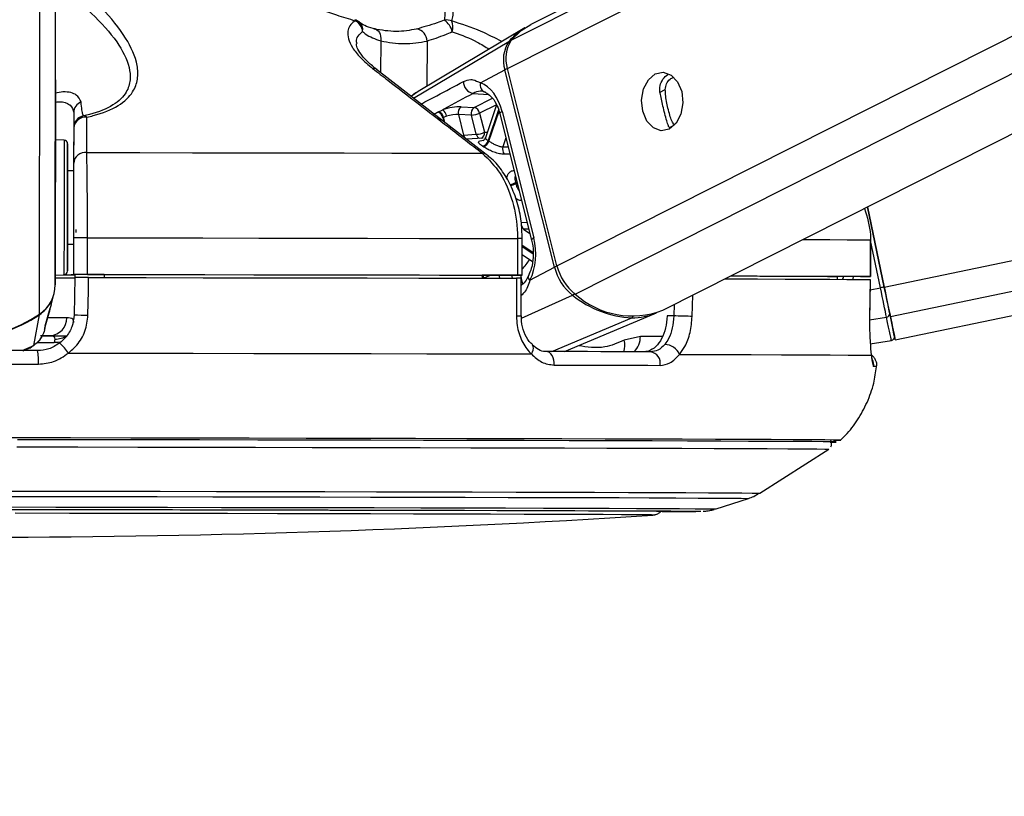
# Model space of a CAD drawing. Header units: millimetres. Extents: x 20 to 23339, y 40 to 19992.
# Tile 10 of 154: x 4059 to 4220, y 6363 to 6490. Entities that reach past the tile are written whole.
import ezdxf

# ---------------------------------------------------------------- set-up
doc = ezdxf.new("R2010")
doc.units = ezdxf.units.MM
doc.header["$LTSCALE"] = 2
doc.layers.add('COMPONENT_GEOMETRY', color=7, linetype='Continuous')
doc.styles.add('SLDTEXTSTYLE0', font='TXT', dxfattribs={"width": 0.75})
doc.dimstyles.new('SLDDIMSTYLE0', dxfattribs={"dimtxt": 100, "dimasz": 6.604, "dimexe": 0, "dimexo": 0.0625, "dimgap": 25, "dimtad": 0, "dimtih": 1, "dimtoh": 1, "dimdec": 0, "dimrnd": 1e-09, "dimzin": 12, "dimdsep": 46, "dimtxsty": 'SLDTEXTSTYLE0', "dimsah": 1, "dimcen": 0.09, "dimadec": 0, "dimazin": 3, "dimtfac": 1, "dimtdec": 0, "dimtofl": 0, "dimtmove": 0, "dimatfit": 3, "dimfxl": 1, "dimfrac": 2, "dimtolj": 1, "dimtzin": 12, "dimarcsym": 0})

# ---------------------------------------------------------------- blocks, each defined once
blk = doc.blocks.new('_D_4')
at = {"layer": 'COMPONENT_GEOMETRY', "color": 7}
for p, q in [((6638.52, 7959.49), (1620.27, 7959.49)), ((1626.62, 7959.49), (1626.62, 5191.33)), ((1426.55, 5171.02), (1396.09, 5171.02)), ((1396.09, 5171.02), (1396.09, 5012.27)), ((1826.69, 5171.02), (1857.16, 5171.02)), ((1857.16, 5171.02), (1857.16, 5012.27)), ((1396.09, 5012.27), (1426.55, 5012.27)), ((1857.16, 5012.27), (1826.69, 5012.27)), ((1626.62, 2094.49), (1626.62, 4862.65)), ((6459.75, 2094.49), (1620.27, 2094.49))]:
    blk.add_line(p, q, dxfattribs=at)
for points in [[(1626.62, 7959.49), (1625.61, 7952.89), (1627.64, 7952.89)], [(1626.62, 2094.49), (1627.64, 2101.1), (1625.61, 2101.1)]]:
    blk.add_solid(points, dxfattribs=at)
at = {"layer": 'COMPONENT_GEOMETRY', "color": 7, "char_height": 100, "attachment_point": 1, "style": 'SLDTEXTSTYLE0'}
for s, insert in [('9\'7.45"', (1426.55, 5141.18)), ('2933mm', (1353.85, 4991.56))]:
    blk.add_mtext(s, dxfattribs=dict(at, insert=insert))

msp = doc.modelspace()

# ---------------------------------------------------------------- linework, layer by layer
at = {"color": 8, "linetype": 'Continuous', "lineweight": 25}
for p, q in [((4139.02, 6481.98), (4397.52, 6612.47)), ((4139.67, 6486.62), (4388.99, 6612.47)), ((4147.15, 6449.63), (4469.73, 6612.47)), ((4150.13, 6444.99), (4481.91, 6612.47)), ((4200.79, 6446.15), (5001.51, 6612.47)), ((4201.8, 6441.33), (5025.73, 6612.47)), ((4064.91, 6446.52), (4065.12, 6602.96)), ((4062.33, 6441.7), (4062.52, 6587.81)), ((4118.26, 6486.5), (4118.25, 6481.28)), ((4123.64, 6477.1), (4139.27, 6486.38)), ((4125.85, 6486.48), (4125.84, 6479.07)), ((4163.98, 6478.06), (4164.91, 6478.54)), ((4124.42, 6478.21), (4123.3, 6477.47)), ((4133.4, 6477.9), (4135.92, 6477.72)), ((4133.58, 6475.6), (4136.58, 6477.12)), ((4137.23, 6476.05), (4134.48, 6474.66)), ((4137.58, 6475.2), (4135.89, 6470.17)), ((4127.79, 6473.73), (4127.58, 6473.75)), ((4128.44, 6473.9), (4128.6, 6473.25)), ((4128.77, 6473.11), (4128.56, 6473.96)), ((4136.01, 6470.09), (4137.65, 6474.99)), ((4165.61, 6472.3), (4166.38, 6472.69)), ((4138.79, 6470.6), (4138.3, 6469.14)), ((4138.3, 6469.14), (4139.16, 6469.15)), ((4140.6, 6463.4), (4140.36, 6463.28)), ((4140.41, 6463.1), (4140.65, 6463.23)), ((4141.31, 6456.74), (4142.27, 6456.77)), ((4142.55, 6455.66), (4141.69, 6455.63)), ((4141.69, 6455.63), (4142.73, 6454.93)), ((4141.46, 6452.78), (4143.23, 6451.6)), ((4143.22, 6451.81), (4141.47, 6452.99)), ((4200.18, 6446.02), (4198.56, 6453.81)), ((4137.62, 6448.09), (4137.74, 6447.6)), ((4139.86, 6447.59), (4139.74, 6448.09)), ((4141.16, 6448.09), (4141.28, 6447.6)), ((4194.12, 6447.88), (4193.93, 6447.41)), ((4141.29, 6447.57), (4141.52, 6446.63)), ((4198.49, 6445.67), (4200.18, 6446.02)), ((4141.34, 6441.03), (4149.72, 6444.81)), ((4169.31, 6441.34), (4169.4, 6444.84)), ((4166.35, 6443.3), (4166.31, 6441.41)), ((4198.4, 6440.77), (4201.17, 6441.23)), ((4146.31, 6435.57), (4159.41, 6441.11)), ((4164.44, 6438.07), (4160.82, 6438.07)), ((4059.48, 6435.74), (4061.38, 6436.57)), ((4060.71, 6436.21), (4061.38, 6436.57)), ((4061.96, 6437.04), (4064.76, 6437.04)), ((4193.68, 6421.05), (4193.67, 6421.05))]:
    msp.add_line(p, q, dxfattribs=at)
at = {"color": 7, "linetype": 'Continuous', "lineweight": 25}
for p, q in [((4387.09, 6612.47), (4142.88, 6489.2)), ((4164.5, 6442.36), (4501.49, 6612.47)), ((4202.59, 6437.49), (5045, 6612.47)), ((4064.95, 6480.13), (4065.12, 6602.96)), ((4141.89, 6488.63), (4124.42, 6478.22)), ((4135.53, 6467.87), (4117.59, 6481.79)), ((4134.6, 6479.62), (4138.62, 6481.77)), ((4146.75, 6449.42), (4138.62, 6481.77)), ((4147.15, 6449.63), (4139.02, 6481.98)), ((4064.95, 6480.13), (4064.91, 6446.52)), ((4127.72, 6474.9), (4128.42, 6475.21)), ((4131.43, 6475.7), (4133.58, 6475.6)), ((4137.24, 6476.04), (4135.41, 6470.61)), ((4067.94, 6474.75), (4067.93, 6465.2)), ((4129.05, 6474.15), (4128.56, 6473.96)), ((4131, 6474.42), (4131.85, 6471.04)), ((4133.15, 6474.32), (4131, 6474.42)), ((4133.93, 6471.2), (4133.15, 6474.32)), ((4134.48, 6474.66), (4135.27, 6471.53)), ((4137.8, 6474.56), (4143, 6453.85)), ((4138.16, 6474.93), (4143.37, 6454.21)), ((4067.94, 6472.25), (4067.93, 6466.46)), ((4066.37, 6470.23), (4064.94, 6470.31)), ((4131.85, 6471.04), (4133.93, 6471.2)), ((4135.05, 6470.58), (4132.3, 6470.38)), ((4067.93, 6465.2), (4066.93, 6465.2)), ((4067.93, 6465.2), (4067.93, 6465.2)), ((4200.79, 6446.15), (4198.06, 6459.31)), ((4198.06, 6459.31), (4200.79, 6446.15)), ((4067.92, 6454.23), (4067.91, 6448.23)), ((4070.18, 6448.23), (4070.19, 6454.23)), ((4140.68, 6454.09), (4140.67, 6448.09)), ((4141.46, 6448.09), (4141.47, 6454.09)), ((4066.92, 6453.2), (4067.92, 6453.2)), ((4198.54, 6453.88), (4198.53, 6447.88)), ((4198.56, 6453.88), (4198.54, 6453.88)), ((4198.55, 6447.88), (4198.56, 6453.88)), ((4141.46, 6451.47), (4143.14, 6450.34)), ((4142.73, 6447.27), (4146.75, 6449.42)), ((4064.91, 6448.1), (4066.34, 6448.17)), ((4067.91, 6448.21), (4067.91, 6448.23)), ((4072.91, 6448.2), (4067.91, 6448.21)), ((4067.91, 6448.21), (4067.91, 6448.19)), ((4067.91, 6448.21), (4067.91, 6448.18)), ((4067.91, 6448.19), (4068.13, 6448.19)), ((4067.91, 6448.18), (4067.91, 6448.19)), ((4068.12, 6447.73), (4068, 6441.62)), ((4068.13, 6448.21), (4068.12, 6447.71)), ((4072.91, 6448.21), (4072.91, 6447.72)), ((4134.88, 6448.1), (4134.87, 6447.6)), ((4134.87, 6447.6), (4136.07, 6447.6)), ((4140.87, 6448.09), (4134.88, 6448.09)), ((4141.29, 6441.45), (4141.29, 6447.59)), ((4193.07, 6447.89), (4193.06, 6447.42)), ((4196.55, 6447.88), (4193.07, 6447.88)), ((4198.42, 6441.21), (4198.52, 6447.38)), ((4198.49, 6447.38), (4198.5, 6447.38)), ((4064.24, 6443.26), (4064.68, 6444.93)), ((4064.24, 6443.26), (4064.05, 6442.57)), ((4061.38, 6436.57), (4062.31, 6441.6)), ((4063.28, 6439.77), (4064.07, 6442.68)), ((4141.29, 6441.45), (4141.29, 6441.45)), ((4148.37, 6435.57), (4163.45, 6441.9)), ((4166.31, 6441.41), (4165.21, 6441.41)), ((4198.4, 6441.21), (4198.42, 6441.21)), ((4063.23, 6439.59), (4063.29, 6439.77)), ((4063.31, 6439.84), (4063.33, 6439.89)), ((4064.09, 6438.18), (4062.49, 6438.18)), ((4063.15, 6439.11), (4063.24, 6439.49)), ((4160.82, 6438.07), (4158.19, 6437.43)), ((4060.74, 6436.15), (4061.35, 6436.6)), ((4064.83, 6437.63), (4064.76, 6437.04)), ((4143.12, 6436.65), (4143.09, 6436.67)), ((4198.51, 6436.87), (4201.96, 6437.4)), ((4059.67, 6435.72), (4060.72, 6436.19)), ((4180.4, 6412.37), (4191.71, 6419.58)), ((4173.23, 6409.78), (4178.56, 6411.5))]:
    msp.add_line(p, q, dxfattribs=at)
at = {"color": 8, "linetype": 'Continuous', "lineweight": 25, "flags": 128}
for points in [[(4114.03, 6489.98), (4114.04, 6489.97), (4114.06, 6489.95), (4114.07, 6489.91), (4114.07, 6489.87), (4114.07, 6489.81)], [(4138.16, 6474.93), (4138, 6474.83), (4137.88, 6474.74), (4137.81, 6474.65), (4137.8, 6474.58), (4137.8, 6474.56)], [(4066.37, 6470.23), (4066.37, 6470.22), (4066.37, 6469.69), (4066.37, 6468.44), (4066.37, 6466.57), (4066.36, 6464.19), (4066.36, 6461.47)], [(4135.27, 6471.53), (4135.6, 6471.57), (4135.74, 6471.58)], [(4066.36, 6461.47), (4066.35, 6458.6), (4066.35, 6455.77), (4066.35, 6453.18), (4066.34, 6450.99), (4066.34, 6449.37), (4066.34, 6448.41), (4066.34, 6448.17)], [(4143.37, 6454.21), (4143.21, 6454.11), (4143.09, 6454.02), (4143.02, 6453.93), (4143, 6453.86), (4143, 6453.85)], [(4187.45, 6453.95), (4188.5, 6453.94), (4191.9, 6453.93), (4194.72, 6453.91), (4196.93, 6453.9), (4198.54, 6453.88)], [(4142.73, 6447.27), (4142.59, 6447.45), (4142.5, 6447.63), (4142.45, 6447.79), (4142.46, 6447.94), (4142.48, 6448.01)], [(4062.29, 6441.68), (4062.31, 6441.63), (4062.31, 6441.6)], [(4066.79, 6441.12), (4065.91, 6441.12), (4064.81, 6441.12), (4063.68, 6441.12)], [(4065.85, 6437.14), (4065.37, 6437.05), (4064.76, 6437.04)], [(4142.96, 6435.19), (4143.13, 6435.51), (4143.24, 6435.83), (4143.29, 6436.12), (4143.27, 6436.37), (4143.18, 6436.57), (4143.12, 6436.65)], [(4053.48, 6412.71), (4063.11, 6412.7), (4072.66, 6412.69), (4082.09, 6412.67), (4091.34, 6412.65), (4100.37, 6412.64), (4109.12, 6412.62), (4117.55, 6412.6), (4125.61, 6412.58), (4133.25, 6412.57), (4140.44, 6412.55), (4147.14, 6412.53), (4153.3, 6412.51), (4158.9, 6412.49), (4163.9, 6412.48), (4168.28, 6412.46), (4172.01, 6412.44), (4175.08, 6412.42), (4177.46, 6412.41), (4179.14, 6412.39), (4180.12, 6412.38), (4180.4, 6412.37)], [(4053.43, 6411.84), (4062.92, 6411.83), (4072.34, 6411.82), (4081.64, 6411.8), (4090.76, 6411.78), (4099.66, 6411.77), (4108.29, 6411.75), (4116.6, 6411.73), (4124.54, 6411.72), (4132.08, 6411.7), (4139.17, 6411.68), (4145.77, 6411.66), (4151.84, 6411.64), (4157.36, 6411.63), (4162.29, 6411.61), (4166.61, 6411.59), (4170.29, 6411.57), (4173.31, 6411.56), (4175.66, 6411.54), (4177.32, 6411.53), (4178.29, 6411.51), (4178.56, 6411.5)], [(4055.69, 6410.1), (4065, 6410.09), (4074.21, 6410.07), (4083.29, 6410.06), (4092.18, 6410.04), (4100.82, 6410.03), (4109.17, 6410.01), (4117.18, 6409.99), (4124.81, 6409.98), (4132, 6409.96), (4138.73, 6409.94), (4144.95, 6409.92), (4150.62, 6409.9), (4155.72, 6409.89), (4160.2, 6409.87), (4164.06, 6409.85), (4167.26, 6409.84), (4169.79, 6409.82), (4171.64, 6409.81), (4172.78, 6409.79), (4173.22, 6409.78), (4173.23, 6409.78)], [(4170.75, 6409.39), (4170.74, 6409.39), (4170.71, 6409.39)]]:
    msp.add_lwpolyline(points, dxfattribs=at)
at = {"color": 7, "linetype": 'Continuous', "lineweight": 25, "flags": 128}
for points in [[(4117.16, 6488.47), (4117.42, 6488.44), (4117.65, 6488.33), (4117.87, 6488.14), (4118.04, 6487.9), (4118.17, 6487.6), (4118.25, 6487.26), (4118.28, 6486.89), (4118.26, 6486.5)], [(4139.67, 6486.62), (4141.29, 6488.19), (4142.88, 6489.2)], [(4163.27, 6481.09), (4164.58, 6481.37), (4165.87, 6480.91), (4166.93, 6479.79), (4167.61, 6478.19), (4167.8, 6476.33), (4167.47, 6474.52), (4166.68, 6473.01), (4165.54, 6472.05), (4164.23, 6471.78), (4162.95, 6472.23), (4161.89, 6473.35), (4161.21, 6474.96), (4161.02, 6476.81), (4161.34, 6478.63), (4162.13, 6480.13), (4163.27, 6481.09)], [(4064.94, 6474.61), (4064.94, 6474.63), (4064.94, 6473.94), (4064.94, 6472.63), (4064.94, 6470.91), (4064.94, 6469.03), (4064.93, 6467.29), (4064.93, 6465.96), (4064.93, 6465.22), (4064.93, 6465.2), (4064.93, 6465.9), (4064.93, 6467.21), (4064.94, 6468.93), (4064.94, 6470.8), (4064.94, 6472.54), (4064.94, 6473.88), (4064.94, 6474.61)], [(4127.6, 6474.83), (4127.63, 6474.85), (4127.72, 6474.9)], [(4128.56, 6473.96), (4128.47, 6473.91), (4128.44, 6473.9)], [(4066.93, 6461.35), (4066.93, 6463.92), (4066.93, 6466.17), (4066.94, 6467.94), (4066.94, 6469.12), (4066.94, 6469.62), (4066.94, 6469.41), (4066.94, 6468.51), (4066.93, 6466.97), (4066.93, 6465.2)], [(4070.07, 6468.21), (4078.8, 6468.2), (4087.42, 6468.18), (4095.89, 6468.17), (4104.18, 6468.15), (4112.26, 6468.14), (4120.09, 6468.12), (4127.65, 6468.11), (4134.91, 6468.09)], [(4066.93, 6465.2), (4066.93, 6465.53), (4066.93, 6465.8), (4066.93, 6465.35), (4066.93, 6464.24), (4066.93, 6462.59), (4066.93, 6460.56)], [(4066.92, 6453.2), (4066.91, 6452.24), (4066.91, 6450.47), (4066.91, 6449.29), (4066.91, 6448.79), (4066.91, 6449), (4066.91, 6449.9), (4066.91, 6451.44), (4066.92, 6453.5), (4066.92, 6455.96), (4066.92, 6458.64), (4066.93, 6461.35)], [(4066.93, 6460.56), (4066.92, 6458.39), (4066.92, 6456.31), (4066.92, 6454.54), (4066.92, 6453.28), (4066.91, 6452.65), (4066.92, 6452.74), (4066.92, 6453.2)], [(4068.27, 6455.61), (4068.27, 6455.61), (4068.27, 6455.6), (4068.27, 6455.57), (4068.26, 6455.52), (4068.26, 6455.46), (4068.26, 6455.39), (4068.26, 6455.31), (4068.26, 6455.22), (4068.26, 6455.12)], [(4070.19, 6454.23), (4079.69, 6454.21), (4089.08, 6454.2), (4098.3, 6454.18), (4107.32, 6454.16), (4116.1, 6454.15), (4124.61, 6454.13), (4132.82, 6454.11), (4140.68, 6454.09)], [(4066.21, 6448.17), (4067.61, 6448.17), (4068.13, 6448.17)], [(4070.18, 6448.23), (4079.69, 6448.21), (4089.07, 6448.2), (4098.29, 6448.18), (4107.31, 6448.16), (4116.1, 6448.15), (4124.61, 6448.13), (4132.81, 6448.11), (4140.67, 6448.09)], [(4070.27, 6441.55), (4070.35, 6445.55), (4070.39, 6447.73)], [(4070.39, 6447.73), (4079.84, 6447.71), (4089.17, 6447.69), (4098.34, 6447.68), (4107.31, 6447.66), (4116.05, 6447.65), (4124.51, 6447.63), (4132.67, 6447.61), (4140.5, 6447.59)], [(4072.91, 6448.21), (4081.22, 6448.2), (4089.42, 6448.19), (4097.49, 6448.17), (4105.4, 6448.16), (4113.12, 6448.14), (4120.62, 6448.13), (4127.88, 6448.11), (4134.88, 6448.1)], [(4140.5, 6447.59), (4140.5, 6443.59), (4140.5, 6441.42)], [(4140.67, 6448.09), (4140.98, 6448.09), (4141.22, 6448.09), (4141.38, 6448.09), (4141.45, 6448.09), (4141.44, 6448.09), (4141.33, 6448.09), (4141.14, 6448.09), (4140.87, 6448.09)], [(4175.63, 6447.98), (4176.5, 6447.98), (4180.41, 6447.96), (4183.87, 6447.95), (4186.88, 6447.93), (4189.42, 6447.92), (4191.49, 6447.9), (4193.07, 6447.89)], [(4175.65, 6447.99), (4179.99, 6447.98), (4184.52, 6447.96), (4188.49, 6447.94), (4191.89, 6447.93), (4194.71, 6447.91), (4196.92, 6447.9), (4198.53, 6447.88)], [(4198.53, 6447.88), (4198.55, 6447.88), (4198.47, 6447.88), (4198.3, 6447.88), (4198.06, 6447.88), (4197.75, 6447.88), (4197.38, 6447.88), (4196.97, 6447.88), (4196.55, 6447.88)], [(4174.67, 6447.5), (4175.01, 6447.5), (4180.04, 6447.48), (4184.54, 6447.46), (4188.49, 6447.44), (4191.87, 6447.43), (4194.68, 6447.41), (4196.89, 6447.4), (4198.5, 6447.38)], [(4198.5, 6447.38), (4198.44, 6443.38), (4198.4, 6441.21)], [(4201.17, 6441.23), (4201.08, 6441.66), (4200.98, 6442.16), (4200.86, 6442.72), (4200.74, 6443.32), (4200.61, 6443.96), (4200.47, 6444.63), (4200.32, 6445.32), (4200.18, 6446.02)], [(4201.8, 6441.33), (4201.71, 6441.77), (4201.6, 6442.27), (4201.49, 6442.83), (4201.36, 6443.43), (4201.23, 6444.08), (4201.09, 6444.75), (4200.94, 6445.45), (4200.79, 6446.15)], [(4200.79, 6446.15), (4200.93, 6445.52), (4201.05, 6444.9), (4201.18, 6444.3), (4201.3, 6443.72), (4201.41, 6443.18), (4201.52, 6442.68), (4201.61, 6442.23), (4201.69, 6441.84)], [(4169.31, 6441.34), (4169.02, 6441.35), (4168.67, 6441.36), (4168.28, 6441.37), (4167.86, 6441.38), (4167.43, 6441.39), (4167.02, 6441.4), (4166.64, 6441.41), (4166.31, 6441.41)], [(4201.96, 6437.4), (4201.95, 6437.46), (4201.91, 6437.65), (4201.85, 6437.95), (4201.76, 6438.38), (4201.65, 6438.92), (4201.51, 6439.58), (4201.35, 6440.35), (4201.17, 6441.23)], [(4201.69, 6441.84), (4201.87, 6440.99), (4202.02, 6440.24), (4202.15, 6439.6), (4202.26, 6439.07), (4202.35, 6438.65), (4202.41, 6438.35), (4202.45, 6438.17), (4202.46, 6438.11)], [(4202.45, 6438.14), (4202.54, 6437.73), (4202.59, 6437.49), (4202.54, 6437.74), (4202.39, 6438.48), (4202.14, 6439.68), (4201.8, 6441.33)], [(4062.83, 6438.17), (4064.87, 6438.17), (4066.86, 6438.17)], [(4062, 6435.73), (4058.97, 6435.74), (4055.95, 6435.74), (4052.92, 6435.75), (4049.89, 6435.75), (4046.86, 6435.76), (4043.84, 6435.76), (4040.81, 6435.76), (4037.79, 6435.77)], [(4067.07, 6435.33), (4077.35, 6435.31), (4087.5, 6435.3), (4097.47, 6435.28), (4107.21, 6435.26), (4116.67, 6435.24), (4125.82, 6435.22), (4134.59, 6435.21), (4142.96, 6435.19)], [(4146.69, 6433.36), (4146.69, 6433.78), (4146.64, 6434.19), (4146.53, 6434.57), (4146.37, 6434.91), (4146.17, 6435.19), (4145.94, 6435.4), (4145.68, 6435.53), (4145.41, 6435.58)], [(4162.53, 6435.53), (4160.54, 6435.54), (4158.51, 6435.54), (4156.44, 6435.55), (4154.32, 6435.55), (4152.15, 6435.56), (4149.95, 6435.56), (4147.7, 6435.57), (4145.41, 6435.58)], [(4167.25, 6435.12), (4173.43, 6435.1), (4179.01, 6435.08), (4183.96, 6435.06), (4188.27, 6435.04), (4191.92, 6435.03), (4194.88, 6435.01), (4197.14, 6434.99), (4198.69, 6434.98)], [(4037.62, 6433.55), (4040.68, 6433.55), (4043.75, 6433.55), (4046.82, 6433.54), (4049.89, 6433.54), (4052.96, 6433.53), (4056.03, 6433.53), (4059.09, 6433.53), (4062.16, 6433.52)], [(4146.69, 6433.36), (4149.01, 6433.35), (4151.29, 6433.35), (4153.53, 6433.34), (4155.72, 6433.34), (4157.87, 6433.33), (4159.97, 6433.32), (4162.03, 6433.32), (4164.04, 6433.31)], [(4193.67, 6421.05), (4193.48, 6421.06), (4192.61, 6421.07), (4191.04, 6421.09), (4188.78, 6421.1), (4185.85, 6421.12), (4182.25, 6421.14), (4178.01, 6421.16), (4173.14, 6421.17), (4167.67, 6421.19), (4161.63, 6421.21), (4155.05, 6421.23), (4147.95, 6421.25), (4140.37, 6421.27), (4132.36, 6421.29), (4123.94, 6421.31), (4115.16, 6421.32), (4106.06, 6421.34), (4096.69, 6421.36), (4087.09, 6421.38), (4077.31, 6421.39), (4067.4, 6421.41), (4057.4, 6421.42)], [(4191.94, 6420.74), (4192.66, 6420.75), (4192.75, 6420.77), (4192.13, 6420.78), (4190.79, 6420.8), (4188.76, 6420.81), (4186.03, 6420.83), (4182.63, 6420.85), (4178.57, 6420.86), (4173.86, 6420.88), (4168.54, 6420.9), (4162.62, 6420.92), (4156.14, 6420.94), (4149.14, 6420.96), (4141.64, 6420.98), (4133.68, 6421), (4125.3, 6421.01), (4116.55, 6421.03), (4107.47, 6421.05), (4098.1, 6421.07), (4088.49, 6421.09), (4078.68, 6421.1), (4068.74, 6421.12), (4058.7, 6421.13)], [(4191.93, 6420.74), (4192.04, 6420.74), (4192.84, 6420.75), (4192.93, 6420.77), (4192.31, 6420.78), (4190.97, 6420.8), (4188.94, 6420.81), (4186.21, 6420.83), (4182.8, 6420.85), (4178.73, 6420.86), (4174.02, 6420.88), (4168.69, 6420.9), (4162.76, 6420.92), (4156.28, 6420.94), (4149.26, 6420.96), (4141.75, 6420.98), (4133.78, 6421), (4125.4, 6421.01), (4116.64, 6421.03), (4107.54, 6421.05), (4098.16, 6421.07), (4088.54, 6421.09), (4078.72, 6421.1), (4068.76, 6421.12), (4058.71, 6421.13)], [(4058.63, 6419.95), (4068.59, 6419.94), (4078.46, 6419.92), (4088.19, 6419.91), (4097.73, 6419.89), (4107.03, 6419.87), (4116.04, 6419.85), (4124.73, 6419.84), (4133.04, 6419.82), (4140.94, 6419.8), (4148.38, 6419.78), (4155.34, 6419.76), (4161.77, 6419.74), (4167.64, 6419.72), (4172.92, 6419.7), (4177.59, 6419.69), (4181.62, 6419.67), (4185, 6419.65), (4187.71, 6419.63), (4189.73, 6419.62), (4191.05, 6419.6), (4191.66, 6419.59), (4191.71, 6419.58)], [(4056.8, 6409.71), (4066.02, 6409.69), (4075.14, 6409.68), (4084.12, 6409.66), (4092.9, 6409.65), (4101.42, 6409.63), (4109.64, 6409.61), (4117.51, 6409.6), (4124.98, 6409.58), (4132.01, 6409.56), (4138.56, 6409.54), (4144.59, 6409.53), (4150.06, 6409.51), (4154.94, 6409.49), (4159.21, 6409.48), (4162.84, 6409.46), (4165.8, 6409.44), (4168.08, 6409.43), (4169.67, 6409.41), (4170.56, 6409.4), (4170.75, 6409.39)], [(4162.85, 6408.77), (4162.86, 6408.77), (4162.64, 6408.79), (4161.71, 6408.8), (4160.07, 6408.81), (4157.73, 6408.83), (4154.71, 6408.84), (4151.03, 6408.86), (4146.71, 6408.88), (4141.78, 6408.89), (4136.27, 6408.91), (4130.21, 6408.93), (4123.64, 6408.94), (4116.61, 6408.96), (4109.15, 6408.98), (4101.32, 6408.99), (4093.16, 6409.01), (4084.73, 6409.03), (4076.08, 6409.04), (4067.26, 6409.05), (4058.34, 6409.07)], [(4058.88, 6409.7), (4067.85, 6409.68), (4076.7, 6409.67), (4085.39, 6409.65), (4093.87, 6409.64), (4102.07, 6409.62), (4109.94, 6409.6), (4117.45, 6409.59), (4124.54, 6409.57), (4131.17, 6409.55), (4137.3, 6409.54), (4142.89, 6409.52), (4147.91, 6409.5), (4152.32, 6409.49), (4156.1, 6409.47), (4159.23, 6409.45), (4161.68, 6409.44), (4163.44, 6409.42), (4164.5, 6409.41), (4164.86, 6409.4), (4164.5, 6409.39), (4164.5, 6409.39)]]:
    msp.add_lwpolyline(points, dxfattribs=at)
at = {"color": 7, "linetype": 'Continuous', "lineweight": 25}
for centre, radius, start, end in [((4113.46, 6488.06), 2, 49.1592, 73.5582), ((4113.1, 6487.83), 2.21, 6.027, 63.8671), ((4129.1, 6487.87), 2.07, 66.5136, 101.7952), ((4127.11, 6487.44), 2.92, 11.5331, 57.4979), ((4127.5, 6488.83), 2.59, 341.7057, 21.166), ((4123.83, 6486.45), 2.03, 0.8121, 81.2208), ((4147.07, 6479.98), 10.09, 120.9416, 140.6311), ((4143.64, 6483.41), 5.28, 145.8232, 198.1191), ((4144.06, 6483.63), 5.31, 145.8232, 198.1191), ((4133.77, 6479.8), 1.94, 178.5099, 258.9963), ((4135.75, 6479.26), 1.2, 162.4008, 256.1739), ((4069.85, 6474.72), 1.91, 111.844, 179.2267), ((4127.49, 6473.93), 1.58, 8.0633, 54.0109), ((4132.16, 6474.74), 1.21, 127.4712, 195.3568), ((4134.31, 6474.64), 1.21, 127.4712, 195.3568), ((4133.31, 6474.44), 1.19, 10.5056, 77.2701), ((4069.94, 6472.25), 2, 101.2791, 179.9087), ((4069.85, 6472.11), 1.91, 82.5902, 175.612), ((4069.59, 6473.5), 0.709, 44.701, 93.19), ((4127.23, 6473.66), 1.23, 11.0882, 72.6396), ((4127.36, 6473.72), 1.23, 11.0655, 72.8389), ((4132.97, 6477.87), 3.55, 272.8605, 295.2293), ((4066.34, 6469.63), 0.6, 359.923, 86.923), ((4133.76, 6474.74), 3.55, 272.8605, 295.2293), ((4134.67, 6470.51), 1.27, 281.5477, 344.4829), ((4131.57, 6463.61), 7.86, 55.6457, 56.6751), ((4130.96, 6463.24), 7.22, 55.6457, 56.6751), ((4134.78, 6470.46), 1.28, 281.3914, 343.6705), ((4139.6, 6468.73), 1.36, 162.4492, 215.8109), ((4069.84, 6466.32), 1.91, 82.868, 175.6244), ((4125.02, 6459.33), 15.84, 13.7793, 14.4245), ((4142.5, 6456.53), 1.21, 170.2643, 228.2861), ((4068.98, 6014.51), 439.72, 89.8423, 90.1381), ((4154.97, 6451.45), 8.47, 193.8257, 231.6289), ((4155.42, 6451.67), 8.52, 193.8257, 231.6289), ((4065.7, 6826.96), 379.29, 269.875, 270.3647), ((4066.31, 6448.77), 0.6, 272.923, 359.923), ((4066.61, 6588.48), 140.3, 269.9058, 270.5305), ((4068.97, 6008.51), 439.72, 89.8423, 90.1381), ((4059.07, 6446.55), 5.84, 303.9398, 359.7303), ((4225.12, 6326.72), 121.89, 101.5141, 101.8108), ((4160.16, 6457.65), 16.55, 230.8951, 267.4201), ((4159.45, 6455.33), 13.91, 227.9617, 291.2824), ((4059.01, 6446.47), 5.88, 304.1252, 330.3763), ((4049.92, 6460.03), 22.13, 235.7557, 304.0903), ((4049.94, 6459.85), 22.05, 269.8729, 304.1194), ((4063.94, 6441.03), 2.85, 272.9666, 1.8414), ((4070.46, 6484.22), 42.67, 266.704, 269.7555), ((4159.51, 6451.4), 10.28, 269.4316, 292.4884), ((4201.13, 6441.79), 0.56, 274.0772, 5.1688), ((4201.87, 6437.99), 0.6, 278.734, 11.734), ((4061.24, 6431.61), 6.92, 32.487, 50.5386), ((4164.71, 6433.96), 2.79, 24.5606, 87.5796), ((4055.08, 6434.12), 7.1, 355.1398, 13.1255), ((4162.21, 6433.69), 1.87, 348.3376, 80.3037), ((4192.7, 6440.5), 19.47, 269.2856, 272.8908), ((4052.13, 8098.71), 1693.56, 266.09752, 273.74842), ((4165.02, 6823.91), 414.56, 269.9156, 270.7846), ((4165.07, 6813.48), 404.13, 269.9095, 270.7996)]:
    msp.add_arc(centre, radius, start, end, dxfattribs=at)
at = {"color": 8, "linetype": 'Continuous', "lineweight": 25}
for centre, radius, start, end in [((4113.66, 6488.34), 1.66, 350.2128, 47.9775), ((4139.48, 6486), 0.431, 83.4825, 118.9245), ((4117.06, 6481.09), 0.905, 53.0682, 98.0761), ((4139.48, 6480.05), 1.93, 103.3355, 116.4357), ((4132.71, 6471.21), 0.874, 191.3871, 250.4859), ((4134.78, 6471.36), 0.864, 191.2199, 252.4099), ((4134.4, 6471.36), 0.885, 295.2575, 11.1449), ((4135.02, 6467.2), 0.894, 52.1687, 97.0028), ((4138.85, 6466.43), 3.5, 279.9705, 295.697), ((4138.9, 6466.39), 3.62, 280.2492, 294.6529), ((4140.7, 6363.1), 90.99, 89.5169, 90.0142), ((4133.39, 6456.57), 11, 317.1326, 327.4734), ((4147.61, 6447.7), 1.93, 103.329, 116.4353), ((4133.62, 6447.16), 1.49, 17.0574, 32.135), ((4133.75, 6447.21), 1.49, 14.6199, 36.3437), ((4149.28, 6445.67), 0.966, 297.0647, 321.6255), ((4140.69, 6446.19), 4.78, 267.7696, 277.2742), ((4159.22, 6441.52), 0.448, 294.8365, 330.2419), ((4065, 6440.76), 3.13, 266.9631, 306.2372), ((4157.53, 6437.95), 3.29, 312.9666, 2.0773), ((4155.33, 6436.64), 2.97, 338.3275, 15.4695), ((4197.06, 6433.37), 2.01, 353.7235, 24.4343), ((4199.16, 6429), 4.15, 84.5636, 91.5237)]:
    msp.add_arc(centre, radius, start, end, dxfattribs=at)
at = {"color": 7, "linetype": 'Continuous', "lineweight": 25}
for centre, major_axis, ratio, start_param, end_param in [((4133.52, 6472.45), (-0.15, 7.38), 0.67204, 5.041986, 6.032652), ((4129.67, 6474.75), (2.74, 0.58), 0.275806, 0.817832, 1.987525), ((4129.87, 6473.81), (1.77, 0.33), 0.295802, 0.82501, 1.994704), ((4138.72, 6451.73), (-0.15, 7.38), 0.67204, 4.051321, 5.041986)]:
    msp.add_ellipse(centre, major_axis=major_axis, ratio=ratio, start_param=start_param, end_param=end_param, dxfattribs=at)
at = {"color": 8, "linetype": 'Continuous', "lineweight": 25}
for centre, major_axis, ratio, start_param, end_param in [((4129.75, 6473.75), (1.77, 0.33), 0.295802, 2.81091, 3.159182), ((4188.71, 6449.95), (4.84, 5.57), 0.999929, 5.076218, 5.144127)]:
    msp.add_ellipse(centre, major_axis=major_axis, ratio=ratio, start_param=start_param, end_param=end_param, dxfattribs=at)
at = {"color": 7, "linetype": 'Continuous', "lineweight": 25}
for points, knots in [([(4070.09, 6474), (4070.45, 6474.08), (4072.43, 6474.54), (4075.49, 6475.79), (4077.71, 6477.95), (4078.52, 6480.23), (4078.41, 6483.19), (4076.62, 6487.14), (4072.73, 6491.95), (4069.01, 6495.07), (4067.13, 6496.65)], [0, 0, 0, 0, 0.024025, 0.134638, 0.244509, 0.33263, 0.423982, 0.601094, 0.798253, 1, 1, 1, 1]), ([(4096.11, 6496.6), (4097.29, 6496.08), (4099.66, 6495.05), (4103.34, 6493.55), (4107.13, 6492.1), (4110.73, 6490.83), (4113.06, 6490.12), (4114.07, 6489.81)], [0, 0, 0, 0, 0.206298, 0.413382, 0.623939, 0.836399, 1, 1, 1, 1]), ([(4125.74, 6496.22), (4126.5, 6495.27), (4128.03, 6493.35), (4128.91, 6491.23), (4128.72, 6490.18), (4128.67, 6489.9)], [0, 0, 0, 0, 0.414625, 0.838122, 1, 1, 1, 1]), ([(4129.92, 6489.77), (4130.01, 6490.08), (4130.33, 6491.15), (4129.67, 6493.41), (4128.26, 6495.47), (4127.55, 6496.51)], [0, 0, 0, 0, 0.163716, 0.575625, 1, 1, 1, 1]), ([(4065.56, 6495.35), (4067.4, 6493.91), (4071.11, 6491.02), (4075.1, 6486.56), (4077.03, 6482.86), (4077.31, 6480.1), (4076.68, 6477.96), (4074.65, 6475.9), (4071.76, 6474.73), (4069.88, 6474.29), (4069.55, 6474.21)], [0, 0, 0, 0, 0.200857, 0.405166, 0.583295, 0.670995, 0.761395, 0.868867, 0.976541, 1, 1, 1, 1]), ([(4114.07, 6489.81), (4114.01, 6489.77), (4113.35, 6489.34), (4112.56, 6488.03), (4113.2, 6485.86), (4114.86, 6483.72), (4116.25, 6482.56), (4116.94, 6481.98)], [0, 0, 0, 0, 0.024281, 0.282768, 0.612987, 0.806483, 1, 1, 1, 1]), ([(4117.38, 6488.46), (4117.26, 6488.48), (4116.56, 6488.63), (4115.6, 6489.01), (4114.9, 6489.42), (4114.78, 6489.57), (4114.78, 6489.57)], [0, 0, 0, 0, 0.088964, 0.535096, 0.997982, 1, 1, 1, 1]), ([(4128.67, 6489.9), (4128.29, 6489.75), (4126.61, 6489.15), (4125.21, 6488.75), (4124.14, 6488.45)], [0, 0, 0, 0, 0.231591, 1, 1, 1, 1]), ([(4115.3, 6488.06), (4115.46, 6487.91), (4116.16, 6487.25), (4117.35, 6486.83), (4118.26, 6486.5)], [0, 0, 0, 0, 0.231926, 1, 1, 1, 1]), ([(4124.14, 6488.45), (4123.04, 6488.25), (4120.81, 6487.85), (4118.39, 6488.26), (4117.16, 6488.47)], [0, 0, 0, 0, 0.492367, 1, 1, 1, 1]), ([(4125.85, 6486.48), (4126.83, 6486.8), (4128.11, 6487.22), (4129.61, 6487.87), (4129.96, 6488.02)], [0, 0, 0, 0, 0.768074, 1, 1, 1, 1]), ([(4118.26, 6486.5), (4119.56, 6486.28), (4122.19, 6485.84), (4124.62, 6486.26), (4125.85, 6486.48)], [0, 0, 0, 0, 0.492725, 1, 1, 1, 1]), ([(4117.63, 6481.82), (4117.14, 6482.21), (4116.04, 6483.09), (4114.96, 6484.37), (4114.35, 6485.43), (4114.27, 6485.95), (4114.29, 6486.01), (4114.29, 6486.01)], [0, 0, 0, 0, 0.220957, 0.486741, 0.741155, 0.989647, 1, 1, 1, 1]), ([(4116.94, 6481.98), (4117.77, 6481.34), (4121.91, 6478.15), (4127.9, 6473.52), (4133.06, 6469.53), (4134.91, 6468.09)], [0, 0, 0, 0, 0.1380986, 0.6904932, 1, 1, 1, 1]), ([(4131.84, 6479.85), (4132.23, 6480), (4132.75, 6480.2), (4133.66, 6480.12), (4134.19, 6479.84), (4134.6, 6479.62)], [0, 0, 0, 0, 0.417867, 0.554004, 1, 1, 1, 1]), ([(4164.06, 6477.98), (4164.03, 6478.39), (4163.97, 6479.2), (4164.5, 6480.24), (4165, 6480.87), (4165.35, 6480.98), (4165.35, 6480.98)], [0, 0, 0, 0, 0.329187, 0.657873, 0.996423, 1, 1, 1, 1]), ([(4164.91, 6478.54), (4164.96, 6478.86), (4165.04, 6479.52), (4165.57, 6480.24), (4166.05, 6480.44), (4166.23, 6480.53)], [0, 0, 0, 0, 0.375658, 0.75083, 1, 1, 1, 1]), ([(4135.46, 6478.1), (4135.16, 6478.18), (4134.47, 6478.37), (4133.79, 6478.07), (4133.4, 6477.9)], [0, 0, 0, 0, 0.429774, 1, 1, 1, 1]), ([(4166.38, 6472.69), (4166.24, 6472.9), (4165.99, 6473.29), (4165.65, 6474.3), (4165.34, 6475.44), (4165.1, 6476.62), (4164.94, 6477.67), (4164.92, 6478.26), (4164.91, 6478.54)], [0, 0, 0, 0, 0.204636, 0.3763353, 0.5488341, 0.7033628, 0.8642848, 1, 1, 1, 1]), ([(4124.25, 6478.11), (4124.17, 6478.07), (4123.83, 6477.9), (4123.53, 6477.66), (4123.3, 6477.47)], [0, 0, 0, 0, 0.2241288, 1, 1, 1, 1]), ([(4133.4, 6477.9), (4131.8, 6477.04), (4130.14, 6476.14), (4128.48, 6475.24), (4128.42, 6475.21)], [0, 0, 0, 0, 0.961066, 1, 1, 1, 1]), ([(4135.25, 6478.14), (4135.39, 6478.08), (4135.81, 6477.9), (4136.59, 6477.22), (4137.36, 6476.02), (4137.67, 6475), (4137.8, 6474.56)], [0, 0, 0, 0, 0.151549, 0.446649, 0.762748, 1, 1, 1, 1]), ([(4165.42, 6472.56), (4165.33, 6472.83), (4165.16, 6473.35), (4164.84, 6474.54), (4164.53, 6475.8), (4164.26, 6476.97), (4164.13, 6477.65), (4164.06, 6477.98)], [0, 0, 0, 0, 0.222076, 0.445772, 0.640142, 0.821651, 1, 1, 1, 1]), ([(4069.55, 6474.21), (4069.51, 6474.28), (4069.42, 6474.44), (4069.28, 6475.12), (4069.19, 6476.03), (4069.14, 6476.49)], [0, 0, 0, 0, 0.274919, 0.635768, 1, 1, 1, 1]), ([(4067.94, 6474.75), (4067.94, 6474.09), (4067.94, 6472.76), (4067.94, 6472.42), (4067.94, 6472.25)], [0, 0, 0, 0, 0.4953193, 1, 1, 1, 1]), ([(4070.07, 6468.21), (4070.08, 6468.85), (4070.08, 6470.78), (4070.09, 6472.71), (4070.09, 6474)], [0, 0, 0, 0, 0.330975, 1, 1, 1, 1]), ([(4126.91, 6474.39), (4126.96, 6474.43), (4127.14, 6474.58), (4127.41, 6474.73), (4127.6, 6474.83)], [0, 0, 0, 0, 0.27439, 1, 1, 1, 1]), ([(4127.66, 6473.85), (4127.66, 6473.85), (4127.64, 6473.85), (4127.74, 6473.8), (4127.91, 6473.64), (4127.94, 6473.46), (4127.95, 6473.4)], [0, 0, 0, 0, 0.095112, 0.39456, 0.775193, 1, 1, 1, 1]), ([(4165.61, 6472.3), (4165.56, 6472.34), (4165.47, 6472.41), (4165.43, 6472.52), (4165.42, 6472.56)], [0, 0, 0, 0, 0.572682, 1, 1, 1, 1]), ([(4134.92, 6469.27), (4134.83, 6469.33), (4134.56, 6469.52), (4134.3, 6469.78), (4134.28, 6469.99), (4134.53, 6470.14), (4134.91, 6470.18), (4135.1, 6470.21)], [0, 0, 0, 0, 0.116734, 0.333017, 0.551924, 0.773865, 1, 1, 1, 1]), ([(4135.4, 6470.62), (4135.36, 6470.52), (4135.28, 6470.32), (4135.09, 6470.18), (4135, 6470.14), (4135.01, 6470.15), (4135.01, 6470.15)], [0, 0, 0, 0, 0.33475, 0.649106, 0.895369, 1, 1, 1, 1]), ([(4138.49, 6467.93), (4138.37, 6467.94), (4138, 6467.94), (4137.3, 6468.1), (4136.45, 6468.41), (4135.64, 6468.81), (4135.23, 6469.07), (4135.03, 6469.2)], [0, 0, 0, 0, 0.119584, 0.349288, 0.573021, 0.788436, 1, 1, 1, 1]), ([(4136.01, 6470.09), (4136.15, 6470), (4136.43, 6469.81), (4136.96, 6469.51), (4137.52, 6469.26), (4137.98, 6469.14), (4138.22, 6469.14), (4138.3, 6469.14)], [0, 0, 0, 0, 0.219859, 0.440343, 0.66314, 0.88549, 1, 1, 1, 1]), ([(4070.19, 6454.23), (4070.19, 6456.01), (4070.19, 6459.59), (4070.15, 6464.33), (4070.11, 6467), (4070.08, 6468.05), (4070.07, 6468.21)], [0, 0, 0, 0, 0.31366, 0.627146, 0.941618, 1, 1, 1, 1]), ([(4134.91, 6468.09), (4135.95, 6467.07), (4138.03, 6465.02), (4140.03, 6460.29), (4140.65, 6456.45), (4140.67, 6454.38), (4140.68, 6454.09)], [0, 0, 0, 0, 0.317078, 0.634488, 0.949899, 1, 1, 1, 1]), ([(4141.45, 6454.09), (4141.42, 6455.05), (4141.36, 6457.07), (4140.7, 6460.06), (4139.61, 6462.91), (4138.08, 6465.4), (4136.7, 6467.08), (4135.74, 6467.71), (4135.53, 6467.86)], [0, 0, 0, 0, 0.173694, 0.364518, 0.557243, 0.749854, 0.943083, 1, 1, 1, 1]), ([(4067.93, 6466.46), (4067.93, 6466.32), (4067.93, 6465.4), (4067.93, 6463.07), (4067.92, 6458.92), (4067.92, 6455.79), (4067.92, 6454.23)], [0, 0, 0, 0, 0.058442, 0.373089, 0.686524, 1, 1, 1, 1]), ([(4197.55, 6459.04), (4197.99, 6457.62), (4198.52, 6455.93), (4198.54, 6454.17), (4198.54, 6453.88)], [0, 0, 0, 0, 0.838417, 1, 1, 1, 1]), ([(4143, 6453.85), (4143.07, 6453.54), (4143.27, 6452.64), (4143.31, 6451.03), (4143.04, 6449.3), (4142.65, 6448.4), (4142.48, 6448.01)], [0, 0, 0, 0, 0.153996, 0.459566, 0.765706, 1, 1, 1, 1]), ([(4070.39, 6447.73), (4070.17, 6447.73), (4069.71, 6447.73), (4069.07, 6447.73), (4068.56, 6447.73), (4068.19, 6447.73), (4068.14, 6447.73), (4068.12, 6447.73)], [0, 0, 0, 0, 0.197556, 0.39511, 0.592696, 0.790302, 1, 1, 1, 1]), ([(4141.26, 6447.59), (4141.26, 6447.59), (4141.26, 6447.59), (4141.01, 6447.59), (4140.67, 6447.59), (4140.5, 6447.59)], [0, 0, 0, 0, 0.246345, 0.611985, 1, 1, 1, 1]), ([(4142.48, 6448.02), (4142.45, 6447.95), (4142.22, 6447.47), (4141.83, 6446.84), (4141.45, 6446.55), (4141.29, 6446.42)], [0, 0, 0, 0, 0.0892819, 0.5948002, 1, 1, 1, 1]), ([(4064.05, 6442.57), (4063.92, 6442.09), (4063.65, 6441.1), (4063.37, 6440.1), (4063.23, 6439.59)], [0, 0, 0, 0, 0.4932571, 1, 1, 1, 1]), ([(4068, 6441.62), (4067.92, 6440.95), (4067.77, 6439.62), (4066.83, 6438.01), (4065.98, 6437.26), (4065.63, 6436.96)], [0, 0, 0, 0, 0.3700151, 0.740315, 1, 1, 1, 1]), ([(4067.98, 6440.36), (4067.95, 6440.55), (4067.88, 6441.02), (4067.19, 6441.08), (4066.79, 6441.12)], [0, 0, 0, 0, 0.416459, 1, 1, 1, 1]), ([(4067.07, 6435.33), (4067.54, 6435.74), (4068.69, 6436.73), (4069.95, 6438.88), (4070.17, 6440.66), (4070.27, 6441.55)], [0, 0, 0, 0, 0.260354, 0.63069, 1, 1, 1, 1]), ([(4140.5, 6441.42), (4140.53, 6440.89), (4140.6, 6439.46), (4141.32, 6437.25), (4142.31, 6435.82), (4142.91, 6435.23), (4142.96, 6435.19)], [0, 0, 0, 0, 0.220493, 0.593656, 0.970348, 1, 1, 1, 1]), ([(4143.14, 6436.71), (4142.96, 6436.87), (4142.41, 6437.35), (4141.74, 6438.7), (4141.3, 6440.21), (4141.34, 6441.15), (4141.35, 6441.45)], [0, 0, 0, 0, 0.166644, 0.508514, 0.844527, 1, 1, 1, 1]), ([(4165.21, 6441.41), (4165.15, 6440.75), (4165.04, 6439.41), (4164.36, 6437.64), (4163.38, 6436.31), (4162.31, 6435.62), (4161.6, 6435.56), (4161.33, 6435.53)], [0, 0, 0, 0, 0.2152882, 0.4305545, 0.6464901, 0.8637953, 1, 1, 1, 1]), ([(4166.31, 6441.41), (4166.25, 6440.75), (4166.13, 6439.41), (4165.56, 6437.8), (4165.05, 6437.06), (4164.83, 6436.75)], [0, 0, 0, 0, 0.370015, 0.740315, 1, 1, 1, 1]), ([(4167.25, 6435.12), (4167.55, 6435.53), (4168.28, 6436.52), (4169.08, 6438.67), (4169.24, 6440.45), (4169.31, 6441.34)], [0, 0, 0, 0, 0.260354, 0.63069, 1, 1, 1, 1]), ([(4198.4, 6441.21), (4198.4, 6440.68), (4198.38, 6439.25), (4198.47, 6437.04), (4198.6, 6435.61), (4198.68, 6435.02), (4198.69, 6434.98)], [0, 0, 0, 0, 0.2204933, 0.593656, 0.9703484, 1, 1, 1, 1]), ([(4061.75, 6436.89), (4061.83, 6436.95), (4062.17, 6437.19), (4062.5, 6437.61), (4062.66, 6437.99), (4062.7, 6438.08)], [0, 0, 0, 0, 0.203781, 0.810449, 1, 1, 1, 1]), ([(4064.09, 6438.18), (4064.31, 6438.16), (4064.59, 6438.14), (4064.82, 6437.94), (4064.83, 6437.76), (4064.83, 6437.63)], [0, 0, 0, 0, 0.477795, 0.583752, 1, 1, 1, 1]), ([(4065.63, 6436.96), (4065.05, 6436.59), (4063.94, 6435.89), (4062.63, 6435.78), (4062, 6435.73)], [0, 0, 0, 0, 0.519417, 1, 1, 1, 1]), ([(4145.41, 6435.59), (4145.36, 6435.58), (4144.92, 6435.57), (4144.17, 6435.78), (4143.45, 6436.37), (4143.12, 6436.65)], [0, 0, 0, 0, 0.073116, 0.565898, 1, 1, 1, 1]), ([(4164.83, 6436.75), (4164.47, 6436.38), (4163.76, 6435.68), (4162.93, 6435.58), (4162.53, 6435.53)], [0, 0, 0, 0, 0.5194166, 1, 1, 1, 1]), ([(4062.16, 6433.52), (4063.01, 6433.6), (4064.81, 6433.76), (4066.29, 6434.79), (4067.07, 6435.33)], [0, 0, 0, 0, 0.475859, 1, 1, 1, 1]), ([(4142.96, 6435.19), (4143.5, 6434.68), (4144.63, 6433.63), (4145.99, 6433.45), (4146.69, 6433.36)], [0, 0, 0, 0, 0.485349, 1, 1, 1, 1]), ([(4164.04, 6433.31), (4164.6, 6433.39), (4165.78, 6433.55), (4166.75, 6434.58), (4167.25, 6435.12)], [0, 0, 0, 0, 0.475859, 1, 1, 1, 1]), ([(4198.85, 6434.18), (4198.85, 6434.18), (4198.85, 6434.17), (4198.79, 6434.48), (4198.73, 6434.92), (4198.67, 6435.39), (4198.65, 6435.5)], [0, 0, 0, 0, 0.11424, 0.413855, 0.861744, 1, 1, 1, 1]), ([(4199.52, 6433.07), (4199.54, 6433.14), (4199.62, 6433.46), (4199.49, 6434.01), (4199.2, 6434.55), (4198.91, 6434.87), (4198.73, 6434.98), (4198.68, 6435.01)], [0, 0, 0, 0, 0.096371, 0.438146, 0.704048, 0.925846, 1, 1, 1, 1]), ([(4198.69, 6434.98), (4198.74, 6434.47), (4198.86, 6433.43), (4198.99, 6433.25), (4199.05, 6433.15)], [0, 0, 0, 0, 0.4853495, 1, 1, 1, 1]), ([(4193.56, 6421.01), (4193.87, 6421.29), (4194.96, 6422.28), (4196.5, 6424.37), (4198.06, 6427.23), (4199.12, 6430.18), (4199.39, 6432.19), (4199.51, 6433.09)], [0, 0, 0, 0, 0.091102, 0.322056, 0.560082, 0.80211, 1, 1, 1, 1]), ([(4192.05, 6419.97), (4192.08, 6420.03), (4192.18, 6420.2), (4192.19, 6420.52), (4192.12, 6420.81), (4192.02, 6420.94), (4192, 6420.98)], [0, 0, 0, 0, 0.189995, 0.531986, 0.86494, 1, 1, 1, 1]), ([(4178.55, 6411.51), (4178.85, 6411.61), (4179.46, 6411.8), (4180, 6412.18), (4180.27, 6412.37)], [0, 0, 0, 0, 0.4882335, 1, 1, 1, 1]), ([(4162.83, 6408.77), (4162.86, 6408.77), (4162.9, 6408.78), (4163.1, 6408.8), (4163.37, 6408.87), (4163.71, 6409.01), (4164.02, 6409.19), (4164.15, 6409.36), (4164.16, 6409.39)], [0, 0, 0, 0, 0.4106215, 0.5783216, 0.6702632, 0.7908993, 0.9698323, 1, 1, 1, 1]), ([(4171.1, 6409.4), (4171.1, 6409.4), (4171.15, 6409.4), (4171.3, 6409.4), (4171.69, 6409.44), (4172.22, 6409.51), (4172.68, 6409.63), (4172.94, 6409.7)], [0, 0, 0, 0, 0.037436, 0.414619, 0.605448, 0.776267, 1, 1, 1, 1])]:
    msp.add_open_spline(points, degree=3, knots=knots, dxfattribs=at)
at = {"color": 8, "linetype": 'Continuous', "lineweight": 25}
for points, knots in [([(4138.11, 6486.38), (4136.99, 6486.97), (4134.32, 6488.36), (4131.53, 6489.25), (4129.92, 6489.77)], [0, 0, 0, 0, 0.420941, 1, 1, 1, 1]), ([(4114.38, 6486.04), (4114.35, 6486.15), (4114.11, 6487.02), (4114.74, 6487.57), (4115.3, 6488.06)], [0, 0, 0, 0, 0.123377, 1, 1, 1, 1]), ([(4129.96, 6488.02), (4130.08, 6487.98), (4131.41, 6487.53), (4133.56, 6486.66), (4135.4, 6485.55), (4136.05, 6485.15)], [0, 0, 0, 0, 0.056395, 0.66278, 1, 1, 1, 1]), ([(4124.86, 6476.15), (4125.72, 6476.61), (4128.04, 6477.84), (4130.37, 6479.07), (4131.84, 6479.85)], [0, 0, 0, 0, 0.370823, 1, 1, 1, 1]), ([(4069.14, 6476.49), (4068.96, 6476.9), (4068.6, 6477.72), (4066.9, 6478.29), (4065.35, 6478.03), (4064.92, 6477.95)], [0, 0, 0, 0, 0.413826, 0.837497, 1, 1, 1, 1]), ([(4064.91, 6476.44), (4065.12, 6476.48), (4066.23, 6476.68), (4066.9, 6476.31), (4067.74, 6475.68), (4067.84, 6475.2), (4067.94, 6474.75)], [0, 0, 0, 0, 0.097083, 0.517737, 0.547714, 1, 1, 1, 1]), ([(4135.42, 6470.61), (4135.42, 6470.58), (4135.43, 6470.5), (4135.63, 6470.34), (4135.82, 6470.22), (4135.89, 6470.17)], [0, 0, 0, 0, 0.374452, 0.779591, 1, 1, 1, 1]), ([(4139.46, 6467.95), (4139.35, 6467.95), (4139.03, 6467.94), (4138.71, 6467.94), (4138.49, 6467.93)], [0, 0, 0, 0, 0.337911, 1, 1, 1, 1]), ([(4138.95, 6463.84), (4138.94, 6463.94), (4138.93, 6464.29), (4139.14, 6464.75), (4139.55, 6465.17), (4139.97, 6465.25), (4140.18, 6465.29)], [0, 0, 0, 0, 0.111141, 0.402869, 0.69864, 1, 1, 1, 1]), ([(4140.35, 6464.4), (4140.32, 6464.3), (4140.24, 6464.08), (4140.27, 6463.67), (4140.34, 6463.38), (4140.36, 6463.28)], [0, 0, 0, 0, 0.31893, 0.760028, 1, 1, 1, 1]), ([(4140.41, 6463.1), (4140.46, 6462.91), (4140.58, 6462.53), (4140.79, 6462.11), (4140.94, 6461.94), (4140.98, 6461.9)], [0, 0, 0, 0, 0.435301, 0.871838, 1, 1, 1, 1]), ([(4141.44, 6460.29), (4141.32, 6460.31), (4140.97, 6460.35), (4140.59, 6460.49), (4140.38, 6460.7), (4140.36, 6460.71)], [0, 0, 0, 0, 0.330461, 0.965228, 1, 1, 1, 1]), ([(4136.27, 6448.09), (4136.16, 6448.04), (4135.86, 6447.92), (4135.48, 6447.74), (4135.26, 6447.62), (4135.19, 6447.58)], [0, 0, 0, 0, 0.27666, 0.745134, 1, 1, 1, 1]), ([(4193.94, 6447.41), (4193.99, 6447.49), (4194.1, 6447.62), (4194.13, 6447.8), (4194.15, 6447.88)], [0, 0, 0, 0, 0.514526, 1, 1, 1, 1]), ([(4142.73, 6447.27), (4142.48, 6446.52), (4142.13, 6445.49), (4141.47, 6444.94), (4141.29, 6444.79)], [0, 0, 0, 0, 0.7229484, 1, 1, 1, 1]), ([(4063.23, 6439.59), (4063.21, 6439.42), (4063.19, 6439.22), (4063.23, 6439.46), (4063.24, 6439.49)], [0, 0, 0, 0, 0.891706, 1, 1, 1, 1]), ([(4063.14, 6439.11), (4063.14, 6439.1), (4063.08, 6438.77), (4062.78, 6438.12), (4062.22, 6437.24), (4061.65, 6436.79), (4061.38, 6436.57)], [0, 0, 0, 0, 0.007534, 0.319764, 0.671231, 1, 1, 1, 1]), ([(4158.19, 6437.43), (4157.12, 6436.97), (4154.66, 6435.92), (4152.1, 6436.31), (4150.66, 6436.53)], [0, 0, 0, 0, 0.432809, 1, 1, 1, 1])]:
    msp.add_open_spline(points, degree=3, knots=knots, dxfattribs=at)

# ---------------------------------------------------------------- dimensions: what is measured, and where the dimension line sits
at = {"layer": 'COMPONENT_GEOMETRY', "color": 7}
dim = msp.add_linear_dim(base=(1626.62, 7959.49), p1=(6462.29, 2094.49), p2=(6641.06, 7959.49), angle=90, dimstyle='SLDDIMSTYLE0', dxfattribs=at)
dim.commit()
dim.dimension.update_dxf_attribs({"geometry": '_D_4', "text_midpoint": (1626.62, 5026.99), "dimtype": 160})

doc.saveas('drawing.dxf')
